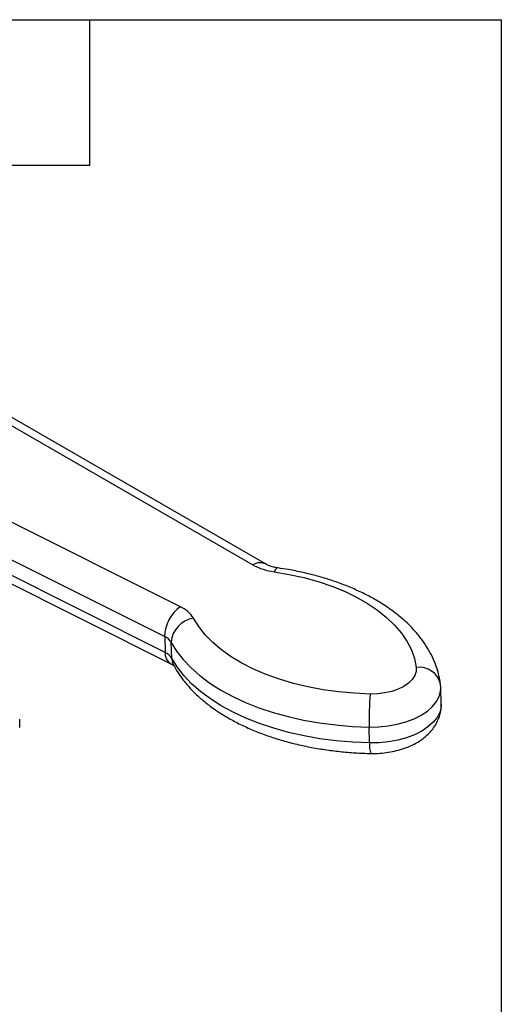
# Model space of a CAD drawing. Header units: inches. Extents: x 0.5 to 21.5, y 0.5 to 16.5.
# Tile 11 of 11: x 19.5 to 21.5, y 12.4 to 16.5. Entities that reach past the tile are written whole.
import ezdxf

# ---------------------------------------------------------------- set-up
doc = ezdxf.new("R2010")
doc.units = ezdxf.units.IN
doc.header["$LTSCALE"] = 2
doc.header["$MEASUREMENT"] = 0
doc.linetypes.add('SLD-Solid', pattern=[0])
doc.layers.add('TEXT', color=140, linetype='SLD-Solid', lineweight=25)

msp = doc.modelspace()

# ---------------------------------------------------------------- linework, layer by layer
for p, q in [((20.5252, 14.2531), (18.9468, 15.1635)), ((18.8968, 15.159), (20.4736, 14.2495)), ((20.1741, 14.0767), (18.4845, 14.921)), ((18.4173, 14.7991), (20.1094, 13.9535)), ((20.1113, 13.8881), (18.4193, 14.7337)), ((18.4432, 14.6867), (20.1345, 13.8415)), ((20.1094, 13.9535), (20.1113, 13.8881)), ((20.1384, 13.8643), (20.1365, 13.9296)), ((21.2496, 13.7415), (21.2487, 13.7572)), ((21.2519, 13.6761), (21.25, 13.7415)), ((20.9559, 13.5144), (20.954, 13.5798))]:
    msp.add_line(p, q)
at = {"flags": 128}
for points in [[(20.5778, 14.2367), (20.5772, 14.2368), (20.5721, 14.2352), (20.5667, 14.2299), (20.5611, 14.2211)], [(20.5611, 14.2211), (20.624, 14.2103), (20.6849, 14.1968), (20.7435, 14.1805), (20.7994, 14.1616), (20.8522, 14.1402), (20.9016, 14.1165), (20.9473, 14.0905), (20.9889, 14.0625), (21.0262, 14.0326), (21.0591, 14.0011), (21.0871, 13.9681), (21.1102, 13.9339), (21.1283, 13.8986), (21.1411, 13.8626), (21.1487, 13.8259)], [(20.9589, 13.7163), (20.8929, 13.7192), (20.8277, 13.7251), (20.7637, 13.7338), (20.7014, 13.7455), (20.6412, 13.7599), (20.5834, 13.777), (20.5285, 13.7967), (20.4767, 13.8188), (20.4284, 13.8433), (20.384, 13.8699), (20.3437, 13.8986), (20.3077, 13.929), (20.2764, 13.961), (20.2499, 13.9944), (20.2284, 14.029)], [(20.1365, 13.9296), (20.1589, 13.8933), (20.1863, 13.8582), (20.2184, 13.8243), (20.255, 13.792), (20.2961, 13.7615), (20.3412, 13.7328), (20.3903, 13.7062), (20.4429, 13.6818), (20.4988, 13.6597), (20.5577, 13.6401), (20.6193, 13.6232), (20.6831, 13.6088), (20.7489, 13.5973), (20.8162, 13.5886), (20.8847, 13.5827), (20.954, 13.5798)], [(20.9559, 13.5144), (20.8866, 13.5174), (20.8181, 13.5232), (20.7508, 13.5319), (20.685, 13.5435), (20.6212, 13.5578), (20.5597, 13.5748), (20.5007, 13.5944), (20.4448, 13.6164), (20.3922, 13.6408), (20.3432, 13.6674), (20.298, 13.6961), (20.257, 13.7267), (20.2203, 13.7589), (20.1882, 13.7928), (20.1609, 13.8279), (20.1384, 13.8643)], [(20.1384, 13.8643), (20.1407, 13.8487), (20.1462, 13.835)], [(21.1487, 13.8259), (21.1483, 13.809), (21.1428, 13.7922), (21.1322, 13.7761), (21.1169, 13.7612), (21.0973, 13.7478), (21.074, 13.7364), (21.0477, 13.7273), (21.0192, 13.7209), (20.9893, 13.7172), (20.9589, 13.7163)], [(20.954, 13.5798), (20.9934, 13.5806), (21.0325, 13.5844), (21.0703, 13.5914), (21.1062, 13.6012), (21.1394, 13.6137), (21.1692, 13.6287), (21.1951, 13.6459), (21.2164, 13.6648), (21.2327, 13.6851), (21.2438, 13.7064), (21.2493, 13.7283), (21.25, 13.7415)], [(21.2519, 13.6761), (21.2513, 13.6629), (21.2457, 13.641), (21.2347, 13.6197), (21.2183, 13.5994), (21.197, 13.5805), (21.1712, 13.5633), (21.1414, 13.5484), (21.1082, 13.5358), (21.0723, 13.526), (21.0344, 13.5191), (20.9954, 13.5152), (20.9559, 13.5144)]]:
    msp.add_lwpolyline(points, dxfattribs=at)
for centre, radius, start, end in [((20.5025, 14.2063), 0.052, 64.1148, 123.7414), ((20.5929, 14.4678), 0.2488, 241.3246, 262.6499), ((20.2605, 13.9526), 0.1512, 124.8798, 179.673), ((20.1244, 13.9654), 0.1218, 31.4437, 65.9475), ((20.2437, 13.9226), 0.1075, 98.2261, 176.2418), ((20.0845, 13.8979), 0.0609, 31.4437, 65.9475), ((20.1598, 13.8832), 0.0488, 174.1841, 238.6376), ((20.0865, 13.8325), 0.0609, 31.4437, 65.9475), ((21.1618, 13.7379), 0.089, 12.4696, 98.447), ((21.9699, 13.6117), 1.0164, 174.0933, 181.8007), ((18.7133, 13.5967), 0.7981, 359.6139, 0.3861), ((21.0572, 13.5045), 0.1018, 174.4071, 199.324)]:
    msp.add_arc(centre, radius, start, end)
for points, knots in [([(20.5778, 14.2367), (20.5744, 14.2373), (20.5644, 14.2389), (20.5495, 14.2427), (20.5348, 14.248), (20.5283, 14.2514), (20.5252, 14.2531)], [0, 0, 0, 0, 0.151648, 0.445041, 0.731588, 1, 1, 1, 1]), ([(21.2487, 13.7572), (21.2474, 13.7654), (21.2441, 13.7867), (21.235, 13.8208), (21.2205, 13.8591), (21.2016, 13.8964), (21.1784, 13.9327), (21.151, 13.9679), (21.1195, 14.0018), (21.0838, 14.0341), (21.0443, 14.0647), (21.0011, 14.0934), (20.9545, 14.1201), (20.9048, 14.1445), (20.8523, 14.1666), (20.7974, 14.1862), (20.7403, 14.2034), (20.6812, 14.2181), (20.6269, 14.2291), (20.592, 14.2345), (20.5778, 14.2367)], [0, 0, 0, 0, 0.03326, 0.087177, 0.14137, 0.196189, 0.251827, 0.308384, 0.365853, 0.424129, 0.483042, 0.542394, 0.602002, 0.661714, 0.721403, 0.781011, 0.840513, 0.899901, 0.959179, 1, 1, 1, 1]), ([(20.1345, 13.8415), (20.1362, 13.8406), (20.1411, 13.838), (20.146, 13.8346), (20.1478, 13.8324), (20.1475, 13.833), (20.1474, 13.833)], [0, 0, 0, 0, 0.204157, 0.5753686, 0.9516861, 1, 1, 1, 1]), ([(20.1462, 13.835), (20.1503, 13.8277), (20.1615, 13.8079), (20.1832, 13.7767), (20.2122, 13.7419), (20.2454, 13.7086), (20.2825, 13.6769), (20.3235, 13.647), (20.3681, 13.6191), (20.4159, 13.5933), (20.4667, 13.5698), (20.5201, 13.5486), (20.5759, 13.5299), (20.6338, 13.5136), (20.6934, 13.4999), (20.7546, 13.4887), (20.817, 13.4802), (20.8804, 13.4742), (20.9286, 13.4716), (20.9556, 13.471), (20.9612, 13.4708)], [0, 0, 0, 0, 0.0331964, 0.0900298, 0.1475015, 0.2058681, 0.26499, 0.3246793, 0.3847376, 0.4449903, 0.5052934, 0.5655458, 0.6257045, 0.6857508, 0.7456823, 0.8055072, 0.8652394, 0.9248966, 0.9844983, 1, 1, 1, 1]), ([(20.9612, 13.4708), (20.9676, 13.4708), (20.9858, 13.4707), (21.0158, 13.4728), (21.0505, 13.4782), (21.0844, 13.4866), (21.117, 13.4981), (21.1478, 13.5129), (21.1751, 13.5304), (21.1982, 13.55), (21.2168, 13.5708), (21.2316, 13.593), (21.2426, 13.6165), (21.2496, 13.6417), (21.2525, 13.662), (21.2517, 13.6738), (21.2515, 13.6765)], [0, 0, 0, 0, 0.045162, 0.127072, 0.209375, 0.292431, 0.376699, 0.462524, 0.54986, 0.62677, 0.700465, 0.771107, 0.839387, 0.906102, 0.978149, 1, 1, 1, 1])]:
    msp.add_open_spline(points, degree=3, knots=knots)
for points in [[(19.5114, 13.6021), (19.5114, 13.6063), (19.5111, 13.6097), (19.5104, 13.6123)], [(19.5104, 13.5774), (19.5111, 13.5824), (19.5114, 13.5872), (19.5114, 13.5914)]]:
    msp.add_open_spline(points, degree=3)
at = {"layer": 'TEXT'}
for p, q in [((0.5, 16.5), (21.5, 16.5)), ((19.8, 15.9), (19.8, 16.5)), ((21.5, 16.5), (21.5, 0.5)), ((19.2, 15.9), (19.8, 15.9))]:
    msp.add_line(p, q, dxfattribs=at)

doc.saveas('drawing.dxf')
